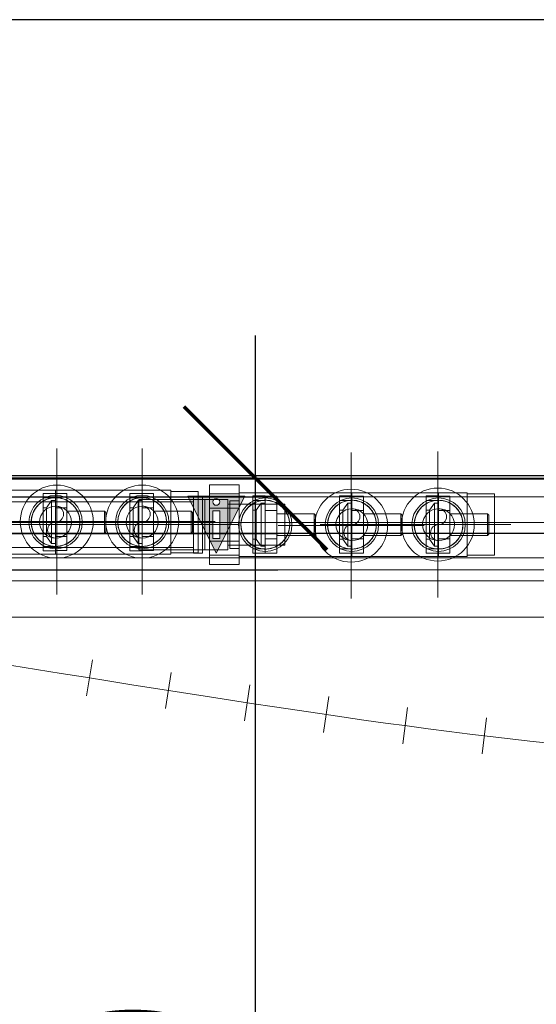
# Model space of a CAD drawing. Header units: millimetres. Extents: x -21756 to -17416, y 369 to 3070.
# Tile 23 of 31: x -19142 to -18916, y 2638 to 3070. Entities that reach past the tile are written whole.
import ezdxf

# ---------------------------------------------------------------- set-up
doc = ezdxf.new("R2010")
doc.units = ezdxf.units.MM
for name, color, linetype, lineweight in [('A-ANNO-DIMS', 211, 'Continuous', 30), ('A-ANNO-DIMS-25', 211, 'Continuous', 30), ('A-DETL-GENF', 92, 'Continuous', 18), ('A-FLOR', 192, 'Continuous', 25), ('A-WALL', 113, 'Continuous', 25), ('P-PIPE', 3, 'Continuous', 18), ('P-PIPE-CNTR', 3, 'Continuous', 18), ('P-SANR-FIXT', 6, 'Continuous', 18)]:
    doc.layers.add(name, color=color, linetype=linetype, lineweight=lineweight)
doc.styles.add('Trebuchet MS', font='trebuc.ttf', dxfattribs={"height": 62.5})
doc.dimstyles.new('Cotes_linéaires', dxfattribs={"dimscale": 304.8, "dimtxt": 64.434432, "dimasz": 0.205052, "dimexe": 0.205052, "dimexo": 0.0625, "dimgap": 0.016404, "dimtad": 1, "dimdec": 0, "dimzin": 0, "dimdsep": 46, "dimtxsty": 'Trebuchet MS', "dimblk1": 'OBLIQUE', "dimblk2": 'OBLIQUE', "dimsah": 1, "dimcen": 0.09, "dimdle": 0.205052, "dimazin": 0, "dimtfac": 1, "dimtdec": 4, "dimtix": 1, "dimtmove": 0, "dimatfit": 3, "dimfxl": 0.410105, "dimfxlon": 1, "dimtvp": 1, "dimtfill": 1, "dimtolj": 1, "dimtzin": 0, "dimarcsym": 2})

# ---------------------------------------------------------------- blocks, each defined once
blk = doc.blocks.new('HC_Manifold_MEPcontent_Valsir_Pexal BRASS_3 Way Cold Water_INT-EN - 1_2__ x 3_4__-1092819-Niveau 0')
at = {"layer": 'P-SANR-FIXT', "color": 5}
for p, q in [((-62.5, 7.25), (-62.5, 17.5)), ((-62.5, 17.5), (-49.5, 17.5)), ((-62.5, 17.5), (-62.5, 7.25)), ((-49.5, 17.5), (-62.5, 17.5)), ((-49.5, 17.5), (-49.5, 7.25)), ((-49.5, 7.25), (-49.5, 17.5)), ((-49.5, 13.45), (-62.5, 13.45)), ((-62.5, -13.45), (-62.5, 13.45)), ((-62.5, -13.45), (-62.5, 13.45)), ((50.5, 14), (-49.5, 14)), ((-49.5, -14), (-49.5, 14)), ((-49.5, -14), (-49.5, 14)), ((-49.5, 13.45), (-49.5, -13.45)), ((-49.5, 13.45), (-49.5, -13.45)), ((50.5, -14), (50.5, 14)), ((50.5, -14), (50.5, 14)), ((62.5, 13.45), (50.5, 13.45)), ((50.5, -13.45), (50.5, 13.45)), ((50.5, -13.45), (50.5, 13.45)), ((62.5, -13.45), (62.5, 13.45)), ((62.5, -13.45), (62.5, 13.45)), ((-62.5, -7.25), (-62.5, 7.25)), ((-62.5, 7.25), (-49.5, 7.25)), ((-62.5, 7.25), (-49.5, 7.25)), ((-62.5, 7.25), (-62.5, -7.25)), ((-49.5, 7.25), (-49.5, -7.25)), ((-49.5, -7.25), (-49.5, 7.25)), ((-62.5, -17.5), (-62.5, -7.25)), ((-62.5, -7.25), (-49.5, -7.25)), ((-62.5, -7.25), (-49.5, -7.25)), ((-62.5, -7.25), (-62.5, -17.5)), ((-49.5, -7.25), (-49.5, -17.5)), ((-49.5, -17.5), (-49.5, -7.25)), ((-62.5, -13.45), (-49.5, -13.45)), ((-49.5, -14), (50.5, -14)), ((50.5, -13.45), (62.5, -13.45)), ((-62.5, -17.5), (-49.5, -17.5)), ((-49.5, -17.5), (-62.5, -17.5))]:
    blk.add_line(p, q, dxfattribs=at)
for centre, radius, start, end in [((-38, 0), 11.7, 360, 180), ((-38, 0), 11.7, 360, 180), ((-38, 0), 10.7, 360, 180), ((-38, 0), 10.7, 360, 180), ((-38, 0), 10.7, 360, 180), ((0, 0), 11.7, 360, 180), ((0, 0), 11.7, 360, 180), ((0, 0), 10.7, 360, 180), ((0, 0), 10.7, 360, 180), ((0, 0), 10.7, 360, 180), ((38, 0), 11.7, 360, 180), ((38, 0), 11.7, 360, 180), ((38, 0), 10.7, 360, 180), ((38, 0), 10.7, 360, 180), ((38, 0), 10.7, 360, 180), ((-38, 0), 11.7, 180, 360), ((-38, 0), 11.7, 180, 360), ((-38, 0), 10.7, 180, 360), ((-38, 0), 10.7, 180, 360), ((-38, 0), 10.7, 180, 360), ((0, 0), 11.7, 180, 360), ((0, 0), 11.7, 180, 360), ((0, 0), 10.7, 180, 360), ((0, 0), 10.7, 180, 360), ((0, 0), 10.7, 180, 360), ((38, 0), 11.7, 180, 360), ((38, 0), 11.7, 180, 360), ((38, 0), 10.7, 180, 360), ((38, 0), 10.7, 180, 360), ((38, 0), 10.7, 180, 360)]:
    blk.add_arc(centre, radius, start, end, dxfattribs=at)
for points, knots in [([(-48.7, 0), (-48.7, 0.66), (-48.61, 1.65), (-48.31, 2.9), (-48.01, 3.81), (-47.64, 4.67), (-47.2, 5.49), (-46.78, 6.12), (-46.46, 6.55), (-46.27, 6.79), (-46.13, 6.96), (-45.98, 7.13), (-45.78, 7.35), (-45.41, 7.73), (-44.87, 8.22), (-44.28, 8.67), (-43.85, 8.96), (-43.6, 9.12), (-43.4, 9.24), (-43.2, 9.35), (-42.94, 9.5), (-42.46, 9.74), (-41.75, 10.04), (-41.01, 10.28), (-40.4, 10.43), (-39.94, 10.53), (-39.47, 10.6), (-38.82, 10.68), (-38, 10.72), (-37.17, 10.68), (-36.53, 10.6), (-36.06, 10.53), (-35.59, 10.43), (-34.98, 10.27), (-34.25, 10.03), (-33.54, 9.73), (-33.06, 9.5), (-32.8, 9.35), (-32.6, 9.24), (-32.4, 9.12), (-32.15, 8.96), (-31.72, 8.67), (-31.13, 8.22), (-30.58, 7.72), (-30.22, 7.35), (-30.02, 7.13), (-29.87, 6.96), (-29.72, 6.78), (-29.53, 6.55), (-29.22, 6.12), (-28.8, 5.48), (-28.36, 4.67), (-27.98, 3.81), (-27.69, 2.9), (-27.39, 1.65), (-27.3, 0.66), (-27.3, 0)], [0, 0, 0, 0, 0.055556, 0.083333, 0.111111, 0.138889, 0.166667, 0.194444, 0.208333, 0.215278, 0.222222, 0.229167, 0.236111, 0.25, 0.277778, 0.305556, 0.319444, 0.326389, 0.333333, 0.340278, 0.347222, 0.361111, 0.388889, 0.416667, 0.430556, 0.444444, 0.458333, 0.472222, 0.5, 0.527778, 0.541667, 0.555556, 0.569444, 0.583333, 0.611111, 0.638889, 0.652778, 0.659722, 0.666667, 0.673611, 0.680556, 0.694444, 0.722222, 0.75, 0.763889, 0.770833, 0.777778, 0.784722, 0.791667, 0.805556, 0.833333, 0.861111, 0.888889, 0.916667, 0.944444, 1, 1, 1, 1]), ([(-10.7, 0), (-10.7, 0.66), (-10.61, 1.65), (-10.31, 2.9), (-10.01, 3.81), (-9.64, 4.67), (-9.2, 5.49), (-8.78, 6.12), (-8.46, 6.55), (-8.27, 6.79), (-8.13, 6.96), (-7.98, 7.13), (-7.78, 7.35), (-7.41, 7.73), (-6.87, 8.22), (-6.28, 8.67), (-5.85, 8.96), (-5.6, 9.12), (-5.4, 9.24), (-5.2, 9.35), (-4.94, 9.5), (-4.46, 9.74), (-3.75, 10.04), (-3.01, 10.28), (-2.4, 10.43), (-1.94, 10.53), (-1.47, 10.6), (-0.82, 10.68), (0, 10.72), (0.83, 10.68), (1.47, 10.6), (1.94, 10.53), (2.41, 10.43), (3.02, 10.27), (3.75, 10.03), (4.46, 9.73), (4.94, 9.5), (5.2, 9.35), (5.4, 9.24), (5.6, 9.12), (5.85, 8.96), (6.28, 8.67), (6.87, 8.22), (7.42, 7.72), (7.78, 7.35), (7.98, 7.13), (8.13, 6.96), (8.28, 6.78), (8.47, 6.55), (8.78, 6.12), (9.2, 5.48), (9.64, 4.67), (10.02, 3.81), (10.31, 2.9), (10.61, 1.65), (10.7, 0.66), (10.7, 0)], [0, 0, 0, 0, 0.055556, 0.083333, 0.111111, 0.138889, 0.166667, 0.194444, 0.208333, 0.215278, 0.222222, 0.229167, 0.236111, 0.25, 0.277778, 0.305556, 0.319444, 0.326389, 0.333333, 0.340278, 0.347222, 0.361111, 0.388889, 0.416667, 0.430556, 0.444444, 0.458333, 0.472222, 0.5, 0.527778, 0.541667, 0.555556, 0.569444, 0.583333, 0.611111, 0.638889, 0.652778, 0.659722, 0.666667, 0.673611, 0.680556, 0.694444, 0.722222, 0.75, 0.763889, 0.770833, 0.777778, 0.784722, 0.791667, 0.805556, 0.833333, 0.861111, 0.888889, 0.916667, 0.944444, 1, 1, 1, 1]), ([(48.7, 0), (48.68, 0.68), (48.58, 1.66), (48.3, 2.91), (47.92, 4.1), (47.23, 5.52), (46.16, 6.99), (45.11, 8.05), (44.28, 8.69), (43.78, 9.01), (43.4, 9.24), (43.01, 9.45), (42.46, 9.73), (41.75, 10.04), (40.86, 10.34), (40.1, 10.5), (39.48, 10.59), (38.83, 10.65), (38, 10.68), (37.17, 10.65), (36.53, 10.59), (35.9, 10.51), (35.15, 10.34), (34.25, 10.04), (33.54, 9.73), (32.99, 9.45), (32.6, 9.24), (32.22, 9.01), (31.72, 8.69), (30.89, 8.05), (29.84, 7), (28.77, 5.52), (28.08, 4.1), (27.7, 2.91), (27.42, 1.66), (27.32, 0.68), (27.3, 0)], [0, 0, 0, 0, 0.055556, 0.083333, 0.111111, 0.166667, 0.222222, 0.277778, 0.305556, 0.319444, 0.333333, 0.347222, 0.361111, 0.388889, 0.416667, 0.444444, 0.458333, 0.472222, 0.5, 0.527778, 0.541667, 0.555556, 0.583333, 0.611111, 0.638889, 0.652778, 0.666667, 0.680556, 0.694444, 0.722222, 0.777778, 0.833333, 0.888889, 0.916667, 0.944444, 1, 1, 1, 1]), ([(-27.3, 0), (-27.3, -0.66), (-27.39, -1.65), (-27.69, -2.9), (-27.98, -3.81), (-28.36, -4.67), (-28.8, -5.48), (-29.22, -6.12), (-29.53, -6.55), (-29.72, -6.78), (-29.87, -6.96), (-30.02, -7.13), (-30.22, -7.35), (-30.58, -7.72), (-31.13, -8.22), (-31.72, -8.67), (-32.15, -8.96), (-32.4, -9.12), (-32.6, -9.24), (-32.8, -9.35), (-33.06, -9.5), (-33.54, -9.73), (-34.25, -10.03), (-34.98, -10.27), (-35.59, -10.43), (-36.06, -10.53), (-36.53, -10.6), (-37.17, -10.68), (-38, -10.72), (-38.82, -10.68), (-39.47, -10.6), (-39.94, -10.53), (-40.4, -10.43), (-41.01, -10.28), (-41.75, -10.04), (-42.46, -9.74), (-42.94, -9.5), (-43.2, -9.35), (-43.4, -9.24), (-43.6, -9.12), (-43.85, -8.96), (-44.28, -8.67), (-44.87, -8.22), (-45.41, -7.73), (-45.78, -7.35), (-45.98, -7.13), (-46.13, -6.96), (-46.27, -6.79), (-46.46, -6.55), (-46.78, -6.12), (-47.2, -5.49), (-47.64, -4.67), (-48.01, -3.81), (-48.31, -2.9), (-48.61, -1.65), (-48.7, -0.66), (-48.7, 0)], [0, 0, 0, 0, 0.055556, 0.083333, 0.111111, 0.138889, 0.166667, 0.194444, 0.208333, 0.215278, 0.222222, 0.229167, 0.236111, 0.25, 0.277778, 0.305556, 0.319444, 0.326389, 0.333333, 0.340278, 0.347222, 0.361111, 0.388889, 0.416667, 0.430556, 0.444444, 0.458333, 0.472222, 0.5, 0.527778, 0.541667, 0.555556, 0.569444, 0.583333, 0.611111, 0.638889, 0.652778, 0.659722, 0.666667, 0.673611, 0.680556, 0.694444, 0.722222, 0.75, 0.763889, 0.770833, 0.777778, 0.784722, 0.791667, 0.805556, 0.833333, 0.861111, 0.888889, 0.916667, 0.944444, 1, 1, 1, 1]), ([(10.7, 0), (10.7, -0.66), (10.61, -1.65), (10.31, -2.9), (10.02, -3.81), (9.64, -4.67), (9.2, -5.48), (8.78, -6.12), (8.47, -6.55), (8.28, -6.78), (8.13, -6.96), (7.98, -7.13), (7.78, -7.35), (7.42, -7.72), (6.87, -8.22), (6.28, -8.67), (5.85, -8.96), (5.6, -9.12), (5.4, -9.24), (5.2, -9.35), (4.94, -9.5), (4.46, -9.73), (3.75, -10.03), (3.02, -10.27), (2.41, -10.43), (1.94, -10.53), (1.47, -10.6), (0.83, -10.68), (0, -10.72), (-0.82, -10.68), (-1.47, -10.6), (-1.94, -10.53), (-2.4, -10.43), (-3.01, -10.28), (-3.75, -10.04), (-4.46, -9.74), (-4.94, -9.5), (-5.2, -9.35), (-5.4, -9.24), (-5.6, -9.12), (-5.85, -8.96), (-6.28, -8.67), (-6.87, -8.22), (-7.41, -7.73), (-7.78, -7.35), (-7.98, -7.13), (-8.13, -6.96), (-8.27, -6.79), (-8.46, -6.55), (-8.78, -6.12), (-9.2, -5.49), (-9.64, -4.67), (-10.01, -3.81), (-10.31, -2.9), (-10.61, -1.65), (-10.7, -0.66), (-10.7, 0)], [0, 0, 0, 0, 0.055556, 0.083333, 0.111111, 0.138889, 0.166667, 0.194444, 0.208333, 0.215278, 0.222222, 0.229167, 0.236111, 0.25, 0.277778, 0.305556, 0.319444, 0.326389, 0.333333, 0.340278, 0.347222, 0.361111, 0.388889, 0.416667, 0.430556, 0.444444, 0.458333, 0.472222, 0.5, 0.527778, 0.541667, 0.555556, 0.569444, 0.583333, 0.611111, 0.638889, 0.652778, 0.659722, 0.666667, 0.673611, 0.680556, 0.694444, 0.722222, 0.75, 0.763889, 0.770833, 0.777778, 0.784722, 0.791667, 0.805556, 0.833333, 0.861111, 0.888889, 0.916667, 0.944444, 1, 1, 1, 1]), ([(27.3, 0), (27.32, -0.68), (27.42, -1.66), (27.7, -2.91), (28.08, -4.1), (28.77, -5.52), (29.84, -7), (30.89, -8.05), (31.72, -8.69), (32.22, -9.01), (32.6, -9.24), (32.99, -9.45), (33.54, -9.73), (34.25, -10.04), (35.15, -10.34), (35.9, -10.51), (36.53, -10.59), (37.17, -10.65), (38, -10.68), (38.83, -10.65), (39.48, -10.59), (40.1, -10.5), (40.86, -10.34), (41.75, -10.04), (42.46, -9.73), (43.01, -9.45), (43.4, -9.24), (43.78, -9.01), (44.28, -8.69), (45.11, -8.05), (46.16, -6.99), (47.23, -5.52), (47.92, -4.1), (48.3, -2.91), (48.58, -1.66), (48.68, -0.68), (48.7, 0)], [0, 0, 0, 0, 0.055556, 0.083333, 0.111111, 0.166667, 0.222222, 0.277778, 0.305556, 0.319444, 0.333333, 0.347222, 0.361111, 0.388889, 0.416667, 0.444444, 0.458333, 0.472222, 0.5, 0.527778, 0.541667, 0.555556, 0.583333, 0.611111, 0.638889, 0.652778, 0.666667, 0.680556, 0.694444, 0.722222, 0.777778, 0.833333, 0.888889, 0.916667, 0.944444, 1, 1, 1, 1])]:
    blk.add_open_spline(points, degree=3, knots=knots, dxfattribs=at)
blk = doc.blocks.new('SA_Connection Piece_MEPcontent_Valsir_Pexal BRASS_Kit with Nut_Shared - 14 mm x 2 mm-1_2__-1092681-Niveau 0')
at = {"layer": 'P-PIPE'}
for p, q in [((0, 12.57), (-5.5, 12.57)), ((-5.5, 12.57), (-5.5, -12.57)), ((-5.5, 12.57), (-5.5, -12.57)), ((0, 10.65), (-5.5, 10.65)), ((-5.5, -10.65), (-5.5, 10.65)), ((-5.5, -10.65), (-5.5, 10.65)), ((-1.77, 9.41), (-3.96, 6.3)), ((0, 9.41), (-1.77, 9.41)), ((-1.77, -9.41), (-1.77, 9.41)), ((-1.77, -9.41), (-1.77, 9.41)), ((0, 6.27), (0, 12.53)), ((0, 12.53), (5, 12.53)), ((0, 12.53), (0, 6.27)), ((0, 10.65), (0, -10.65)), ((0, 10.65), (0, -10.65)), ((0, -9.41), (0, 9.41)), ((0, -9.41), (0, 9.41)), ((5, 12.53), (5, 6.27)), ((5, 6.27), (5, 12.53)), ((-3.96, 6.3), (-5.5, 6.3)), ((-5.5, 6.3), (-5.5, -6.3)), ((-5.5, 6.3), (-5.5, -6.3)), ((-3.96, -6.3), (-3.96, 6.3)), ((-3.96, -6.3), (-3.96, 6.3)), ((0, 6.27), (5, 6.27)), ((0, 6.27), (0, -6.27)), ((5, 6.27), (0, 6.27)), ((0, -6.27), (0, 6.27)), ((5, -6.27), (5, 6.27)), ((5, 6.27), (5, -6.27)), ((21.43, 4.8), (5, 4.8)), ((5, 4.8), (5, -4.8)), ((5, 4.8), (5, -4.8)), ((22, 4.23), (21.43, 4.8)), ((21.43, 4.8), (21.43, -4.8)), ((21.43, 4.8), (21.43, -4.8)), ((22, -4.23), (22, 4.23)), ((22, -4.23), (22, 4.23)), ((21.43, -4.8), (22, -4.23)), ((-5.5, -6.3), (-3.96, -6.3)), ((-3.96, -6.3), (-1.77, -9.41)), ((0, -6.27), (5, -6.27)), ((0, -6.27), (0, -12.53)), ((0, -12.53), (0, -6.27)), ((0, -6.27), (5, -6.27)), ((5, -4.8), (21.43, -4.8)), ((5, -12.53), (5, -6.27)), ((5, -6.27), (5, -12.53)), ((-5.5, -10.65), (0, -10.65)), ((-5.5, -12.57), (0, -12.57)), ((-1.77, -9.41), (0, -9.41)), ((0, -12.53), (5, -12.53))]:
    blk.add_line(p, q, dxfattribs=at)
at = {"layer": 'P-PIPE', "flags": 128}
for points in [[(0, 6.27), (0, 8.89), (0, 10.89), (0, 12.14), (0, 12.57)], [(0, 12.57), (0, 12.14), (0, 10.89), (0, 8.89), (0, 6.27)], [(0, 6.27), (0, 3.88), (0, 1.31), (0, -1.32), (0, -3.89), (0, -6.27)], [(0, -6.27), (0, -3.89), (0, -1.32), (0, 1.31), (0, 3.88), (0, 6.27)], [(0, -6.27), (0, -8.41), (0, -10.17), (0, -11.48), (0, -12.3), (0, -12.57)], [(0, -12.57), (0, -12.3), (0, -11.48), (0, -10.17), (0, -8.41), (0, -6.27)]]:
    blk.add_lwpolyline(points, dxfattribs=at)
blk = doc.blocks.new('HC_Manifold_MEPcontent_Valsir_Pexal BRASS_3 Way Hot Water_INT-EN - 1_2__ x 3_4__-1095158-Niveau 0')
at = {"layer": 'P-SANR-FIXT', "color": 1}
for p, q in [((-62.5, 7.25), (-62.5, 17.5)), ((-62.5, 17.5), (-49.5, 17.5)), ((-62.5, 17.5), (-62.5, 7.25)), ((-49.5, 17.5), (-62.5, 17.5)), ((-49.5, 17.5), (-49.5, 7.25)), ((-49.5, 7.25), (-49.5, 17.5)), ((-49.5, 13.45), (-62.5, 13.45)), ((-62.5, -13.45), (-62.5, 13.45)), ((-62.5, -13.45), (-62.5, 13.45)), ((50.5, 14), (-49.5, 14)), ((-49.5, -14), (-49.5, 14)), ((-49.5, -14), (-49.5, 14)), ((-49.5, 13.45), (-49.5, -13.45)), ((-49.5, 13.45), (-49.5, -13.45)), ((50.5, -14), (50.5, 14)), ((50.5, -14), (50.5, 14)), ((62.5, 13.45), (50.5, 13.45)), ((50.5, -13.45), (50.5, 13.45)), ((50.5, -13.45), (50.5, 13.45)), ((62.5, -13.45), (62.5, 13.45)), ((62.5, -13.45), (62.5, 13.45)), ((-62.5, -7.25), (-62.5, 7.25)), ((-62.5, 7.25), (-49.5, 7.25)), ((-62.5, 7.25), (-49.5, 7.25)), ((-62.5, 7.25), (-62.5, -7.25)), ((-49.5, 7.25), (-49.5, -7.25)), ((-49.5, -7.25), (-49.5, 7.25)), ((-62.5, -17.5), (-62.5, -7.25)), ((-62.5, -7.25), (-49.5, -7.25)), ((-62.5, -7.25), (-49.5, -7.25)), ((-62.5, -7.25), (-62.5, -17.5)), ((-49.5, -7.25), (-49.5, -17.5)), ((-49.5, -17.5), (-49.5, -7.25)), ((-62.5, -13.45), (-49.5, -13.45)), ((-49.5, -14), (50.5, -14)), ((50.5, -13.45), (62.5, -13.45)), ((-62.5, -17.5), (-49.5, -17.5)), ((-49.5, -17.5), (-62.5, -17.5))]:
    blk.add_line(p, q, dxfattribs=at)
for centre, radius, start, end in [((-38, 0), 11.7, 360, 180), ((-38, 0), 11.7, 360, 180), ((-38, 0), 10.7, 360, 180), ((-38, 0), 10.7, 360, 180), ((-38, 0), 10.7, 360, 180), ((0, 0), 11.7, 360, 180), ((0, 0), 11.7, 360, 180), ((0, 0), 10.7, 360, 180), ((0, 0), 10.7, 360, 180), ((0, 0), 10.7, 360, 180), ((38, 0), 11.7, 360, 180), ((38, 0), 11.7, 360, 180), ((38, 0), 10.7, 360, 180), ((38, 0), 10.7, 360, 180), ((38, 0), 10.7, 360, 180), ((-38, 0), 11.7, 180, 360), ((-38, 0), 11.7, 180, 360), ((-38, 0), 10.7, 180, 360), ((-38, 0), 10.7, 180, 360), ((-38, 0), 10.7, 180, 360), ((0, 0), 11.7, 180, 360), ((0, 0), 11.7, 180, 360), ((0, 0), 10.7, 180, 360), ((0, 0), 10.7, 180, 360), ((0, 0), 10.7, 180, 360), ((38, 0), 11.7, 180, 360), ((38, 0), 11.7, 180, 360), ((38, 0), 10.7, 180, 360), ((38, 0), 10.7, 180, 360), ((38, 0), 10.7, 180, 360)]:
    blk.add_arc(centre, radius, start, end, dxfattribs=at)
for points, knots in [([(-48.7, 0), (-48.7, 0.66), (-48.61, 1.65), (-48.31, 2.9), (-48.01, 3.81), (-47.64, 4.67), (-47.2, 5.49), (-46.78, 6.12), (-46.46, 6.55), (-46.27, 6.79), (-46.13, 6.96), (-45.98, 7.13), (-45.78, 7.35), (-45.41, 7.73), (-44.87, 8.22), (-44.28, 8.67), (-43.85, 8.96), (-43.6, 9.12), (-43.4, 9.24), (-43.2, 9.35), (-42.94, 9.5), (-42.46, 9.74), (-41.75, 10.04), (-41.01, 10.28), (-40.4, 10.43), (-39.94, 10.53), (-39.47, 10.6), (-38.82, 10.68), (-38, 10.72), (-37.17, 10.68), (-36.53, 10.6), (-36.06, 10.53), (-35.59, 10.43), (-34.98, 10.27), (-34.25, 10.03), (-33.54, 9.73), (-33.06, 9.5), (-32.8, 9.35), (-32.6, 9.24), (-32.4, 9.12), (-32.15, 8.96), (-31.72, 8.67), (-31.13, 8.22), (-30.58, 7.72), (-30.22, 7.35), (-30.02, 7.13), (-29.87, 6.96), (-29.72, 6.78), (-29.53, 6.55), (-29.22, 6.12), (-28.8, 5.48), (-28.36, 4.67), (-27.98, 3.81), (-27.69, 2.9), (-27.39, 1.65), (-27.3, 0.66), (-27.3, 0)], [0, 0, 0, 0, 0.055556, 0.083333, 0.111111, 0.138889, 0.166667, 0.194444, 0.208333, 0.215278, 0.222222, 0.229167, 0.236111, 0.25, 0.277778, 0.305556, 0.319444, 0.326389, 0.333333, 0.340278, 0.347222, 0.361111, 0.388889, 0.416667, 0.430556, 0.444444, 0.458333, 0.472222, 0.5, 0.527778, 0.541667, 0.555556, 0.569444, 0.583333, 0.611111, 0.638889, 0.652778, 0.659722, 0.666667, 0.673611, 0.680556, 0.694444, 0.722222, 0.75, 0.763889, 0.770833, 0.777778, 0.784722, 0.791667, 0.805556, 0.833333, 0.861111, 0.888889, 0.916667, 0.944444, 1, 1, 1, 1]), ([(-10.7, 0), (-10.7, 0.66), (-10.61, 1.65), (-10.31, 2.9), (-10.01, 3.81), (-9.64, 4.67), (-9.2, 5.49), (-8.78, 6.12), (-8.46, 6.55), (-8.27, 6.79), (-8.13, 6.96), (-7.98, 7.13), (-7.78, 7.35), (-7.41, 7.73), (-6.87, 8.22), (-6.28, 8.67), (-5.85, 8.96), (-5.6, 9.12), (-5.4, 9.24), (-5.2, 9.35), (-4.94, 9.5), (-4.46, 9.74), (-3.75, 10.04), (-3.01, 10.28), (-2.4, 10.43), (-1.94, 10.53), (-1.47, 10.6), (-0.82, 10.68), (0, 10.72), (0.83, 10.68), (1.47, 10.6), (1.94, 10.53), (2.41, 10.43), (3.02, 10.27), (3.75, 10.03), (4.46, 9.73), (4.94, 9.5), (5.2, 9.35), (5.4, 9.24), (5.6, 9.12), (5.85, 8.96), (6.28, 8.67), (6.87, 8.22), (7.42, 7.72), (7.78, 7.35), (7.98, 7.13), (8.13, 6.96), (8.28, 6.78), (8.47, 6.55), (8.78, 6.12), (9.2, 5.48), (9.64, 4.67), (10.02, 3.81), (10.31, 2.9), (10.61, 1.65), (10.7, 0.66), (10.7, 0)], [0, 0, 0, 0, 0.055556, 0.083333, 0.111111, 0.138889, 0.166667, 0.194444, 0.208333, 0.215278, 0.222222, 0.229167, 0.236111, 0.25, 0.277778, 0.305556, 0.319444, 0.326389, 0.333333, 0.340278, 0.347222, 0.361111, 0.388889, 0.416667, 0.430556, 0.444444, 0.458333, 0.472222, 0.5, 0.527778, 0.541667, 0.555556, 0.569444, 0.583333, 0.611111, 0.638889, 0.652778, 0.659722, 0.666667, 0.673611, 0.680556, 0.694444, 0.722222, 0.75, 0.763889, 0.770833, 0.777778, 0.784722, 0.791667, 0.805556, 0.833333, 0.861111, 0.888889, 0.916667, 0.944444, 1, 1, 1, 1]), ([(48.7, 0), (48.68, 0.68), (48.58, 1.66), (48.3, 2.91), (47.92, 4.1), (47.23, 5.52), (46.16, 6.99), (45.11, 8.05), (44.28, 8.69), (43.78, 9.01), (43.4, 9.24), (43.01, 9.45), (42.46, 9.73), (41.75, 10.04), (40.86, 10.34), (40.1, 10.5), (39.48, 10.59), (38.83, 10.65), (38, 10.68), (37.17, 10.65), (36.53, 10.59), (35.9, 10.51), (35.15, 10.34), (34.25, 10.04), (33.54, 9.73), (32.99, 9.45), (32.6, 9.24), (32.22, 9.01), (31.72, 8.69), (30.89, 8.05), (29.84, 7), (28.77, 5.52), (28.08, 4.1), (27.7, 2.91), (27.42, 1.66), (27.32, 0.68), (27.3, 0)], [0, 0, 0, 0, 0.055556, 0.083333, 0.111111, 0.166667, 0.222222, 0.277778, 0.305556, 0.319444, 0.333333, 0.347222, 0.361111, 0.388889, 0.416667, 0.444444, 0.458333, 0.472222, 0.5, 0.527778, 0.541667, 0.555556, 0.583333, 0.611111, 0.638889, 0.652778, 0.666667, 0.680556, 0.694444, 0.722222, 0.777778, 0.833333, 0.888889, 0.916667, 0.944444, 1, 1, 1, 1]), ([(-27.3, 0), (-27.3, -0.66), (-27.39, -1.65), (-27.69, -2.9), (-27.98, -3.81), (-28.36, -4.67), (-28.8, -5.48), (-29.22, -6.12), (-29.53, -6.55), (-29.72, -6.78), (-29.87, -6.96), (-30.02, -7.13), (-30.22, -7.35), (-30.58, -7.72), (-31.13, -8.22), (-31.72, -8.67), (-32.15, -8.96), (-32.4, -9.12), (-32.6, -9.24), (-32.8, -9.35), (-33.06, -9.5), (-33.54, -9.73), (-34.25, -10.03), (-34.98, -10.27), (-35.59, -10.43), (-36.06, -10.53), (-36.53, -10.6), (-37.17, -10.68), (-38, -10.72), (-38.82, -10.68), (-39.47, -10.6), (-39.94, -10.53), (-40.4, -10.43), (-41.01, -10.28), (-41.75, -10.04), (-42.46, -9.74), (-42.94, -9.5), (-43.2, -9.35), (-43.4, -9.24), (-43.6, -9.12), (-43.85, -8.96), (-44.28, -8.67), (-44.87, -8.22), (-45.41, -7.73), (-45.78, -7.35), (-45.98, -7.13), (-46.13, -6.96), (-46.27, -6.79), (-46.46, -6.55), (-46.78, -6.12), (-47.2, -5.49), (-47.64, -4.67), (-48.01, -3.81), (-48.31, -2.9), (-48.61, -1.65), (-48.7, -0.66), (-48.7, 0)], [0, 0, 0, 0, 0.055556, 0.083333, 0.111111, 0.138889, 0.166667, 0.194444, 0.208333, 0.215278, 0.222222, 0.229167, 0.236111, 0.25, 0.277778, 0.305556, 0.319444, 0.326389, 0.333333, 0.340278, 0.347222, 0.361111, 0.388889, 0.416667, 0.430556, 0.444444, 0.458333, 0.472222, 0.5, 0.527778, 0.541667, 0.555556, 0.569444, 0.583333, 0.611111, 0.638889, 0.652778, 0.659722, 0.666667, 0.673611, 0.680556, 0.694444, 0.722222, 0.75, 0.763889, 0.770833, 0.777778, 0.784722, 0.791667, 0.805556, 0.833333, 0.861111, 0.888889, 0.916667, 0.944444, 1, 1, 1, 1]), ([(10.7, 0), (10.7, -0.66), (10.61, -1.65), (10.31, -2.9), (10.02, -3.81), (9.64, -4.67), (9.2, -5.48), (8.78, -6.12), (8.47, -6.55), (8.28, -6.78), (8.13, -6.96), (7.98, -7.13), (7.78, -7.35), (7.42, -7.72), (6.87, -8.22), (6.28, -8.67), (5.85, -8.96), (5.6, -9.12), (5.4, -9.24), (5.2, -9.35), (4.94, -9.5), (4.46, -9.73), (3.75, -10.03), (3.02, -10.27), (2.41, -10.43), (1.94, -10.53), (1.47, -10.6), (0.83, -10.68), (0, -10.72), (-0.82, -10.68), (-1.47, -10.6), (-1.94, -10.53), (-2.4, -10.43), (-3.01, -10.28), (-3.75, -10.04), (-4.46, -9.74), (-4.94, -9.5), (-5.2, -9.35), (-5.4, -9.24), (-5.6, -9.12), (-5.85, -8.96), (-6.28, -8.67), (-6.87, -8.22), (-7.41, -7.73), (-7.78, -7.35), (-7.98, -7.13), (-8.13, -6.96), (-8.27, -6.79), (-8.46, -6.55), (-8.78, -6.12), (-9.2, -5.49), (-9.64, -4.67), (-10.01, -3.81), (-10.31, -2.9), (-10.61, -1.65), (-10.7, -0.66), (-10.7, 0)], [0, 0, 0, 0, 0.055556, 0.083333, 0.111111, 0.138889, 0.166667, 0.194444, 0.208333, 0.215278, 0.222222, 0.229167, 0.236111, 0.25, 0.277778, 0.305556, 0.319444, 0.326389, 0.333333, 0.340278, 0.347222, 0.361111, 0.388889, 0.416667, 0.430556, 0.444444, 0.458333, 0.472222, 0.5, 0.527778, 0.541667, 0.555556, 0.569444, 0.583333, 0.611111, 0.638889, 0.652778, 0.659722, 0.666667, 0.673611, 0.680556, 0.694444, 0.722222, 0.75, 0.763889, 0.770833, 0.777778, 0.784722, 0.791667, 0.805556, 0.833333, 0.861111, 0.888889, 0.916667, 0.944444, 1, 1, 1, 1]), ([(27.3, 0), (27.32, -0.68), (27.42, -1.66), (27.7, -2.91), (28.08, -4.1), (28.77, -5.52), (29.84, -7), (30.89, -8.05), (31.72, -8.69), (32.22, -9.01), (32.6, -9.24), (32.99, -9.45), (33.54, -9.73), (34.25, -10.04), (35.15, -10.34), (35.9, -10.51), (36.53, -10.59), (37.17, -10.65), (38, -10.68), (38.83, -10.65), (39.48, -10.59), (40.1, -10.5), (40.86, -10.34), (41.75, -10.04), (42.46, -9.73), (43.01, -9.45), (43.4, -9.24), (43.78, -9.01), (44.28, -8.69), (45.11, -8.05), (46.16, -6.99), (47.23, -5.52), (47.92, -4.1), (48.3, -2.91), (48.58, -1.66), (48.68, -0.68), (48.7, 0)], [0, 0, 0, 0, 0.055556, 0.083333, 0.111111, 0.166667, 0.222222, 0.277778, 0.305556, 0.319444, 0.333333, 0.347222, 0.361111, 0.388889, 0.416667, 0.444444, 0.458333, 0.472222, 0.5, 0.527778, 0.541667, 0.555556, 0.583333, 0.611111, 0.638889, 0.652778, 0.666667, 0.680556, 0.694444, 0.722222, 0.777778, 0.833333, 0.888889, 0.916667, 0.944444, 1, 1, 1, 1])]:
    blk.add_open_spline(points, degree=3, knots=knots, dxfattribs=at)
blk = doc.blocks.new('Kitchen_Cabinets_FINSA_Pro-Base-Sink-unit-1200-blanc - Opening Type - _Two hinged doors_ Height - _800 mm_-1380536-Niveau 0')
at = {"layer": 'A-DETL-GENF'}
for p, q in [((574, -0.5), (-574, -0.5)), ((574, -19.5), (-574, -19.5)), ((-574, -19.5), (574, -19.5)), ((-574, -35), (574, -35)), ((574, -35), (-574, -35)), ((-574, -45), (574, -45)), ((574, -45), (-574, -45)), ((584, -61), (-584, -61)), ((-584, -61), (584, -61))]:
    blk.add_line(p, q, dxfattribs=at)
blk = doc.blocks.new('DIMBLOCK2-Niveau 0')
at = {"layer": 'A-ANNO-DIMS-25', "transparency": 16777216}
for p, q in [((-19038.82, 2206.03), (-19038.82, 2931.03)), ((-19038.82, 2868.53), (-19163.82, 2868.53)), ((-19038.82, 2868.53), (-18976.32, 2868.53)), ((-19038.82, 2268.53), (-19163.82, 2268.53)), ((-19038.82, 2268.53), (-18976.32, 2268.53))]:
    blk.add_line(p, q, dxfattribs=at)
at = {"layer": 'A-ANNO-DIMS-25', "lineweight": 70, "transparency": 16777216}
for p, q in [((-19038.82, 2868.53), (-19070.07, 2899.78)), ((-19038.82, 2868.53), (-19007.57, 2837.28)), ((-19038.82, 2268.53), (-19070.07, 2299.78)), ((-19038.82, 2268.53), (-19007.57, 2237.28))]:
    blk.add_line(p, q, dxfattribs=at)
at = {"layer": 'A-ANNO-DIMS-25', "color": 0, "transparency": 16777216, "insert": (-19123.79, 2499.72), "char_height": 62.5, "width": 165.1269, "attachment_point": 1, "rotation": 90, "line_spacing_factor": 1.048425, "style": 'Trebuchet MS', "bg_fill": 3, "box_fill_scale": 1.25, "bg_fill_color": 256, "bg_fill_true_color": 13158600, "bg_fill_transparency": 0}
blk.add_mtext('600', dxfattribs=at)
blk = doc.blocks.new('_Oblique')
at = {"color": 0, "linetype": 'ByBlock', "lineweight": -2}
blk.add_line((-0.5, -0.5), (0.5, 0.5), dxfattribs=at)

msp = doc.modelspace()

# ---------------------------------------------------------------- hatches: boundary and pattern name
at = {"layer": 'P-PIPE'}
h = msp.add_hatch(color=1, dxfattribs=at)
h.paths.add_polyline_path([(-19056.04, 2835.6), (-19043.54, 2860.6), (-19068.54, 2860.6)])
h.paths.add_polyline_path([(-19057.54, 2842.1), (-19057.54, 2854.1), (-19054.54, 2854.1), (-19054.54, 2842.1)])
h.paths.add_polyline_path([(-19056.04, 2856.6), (-19056.79, 2856.8), (-19057.34, 2857.35), (-19057.54, 2858.1), (-19057.34, 2858.85), (-19056.79, 2859.4), (-19056.04, 2859.6), (-19055.29, 2859.4), (-19054.74, 2858.85), (-19054.54, 2858.1), (-19054.74, 2857.35), (-19055.29, 2856.8), (-19055.65, 2856.65)])

# ---------------------------------------------------------------- linework, layer by layer
at = {"layer": 'A-DETL-GENF', "color": 1}
for p, q in [((-19043.54, 2860.6), (-19068.54, 2860.6)), ((-19068.54, 2860.6), (-19056.04, 2835.6)), ((-19056.04, 2835.6), (-19043.54, 2860.6)), ((-19057.54, 2854.1), (-19054.54, 2854.1)), ((-19057.54, 2842.1), (-19057.54, 2854.1)), ((-19054.54, 2854.1), (-19054.54, 2842.1)), ((-19054.54, 2842.1), (-19057.54, 2842.1))]:
    msp.add_line(p, q, dxfattribs=at)
for start, end in [(0, 180), (180, 0)]:
    msp.add_arc((-19056.04, 2858.1), 1.5, start, end, dxfattribs=at)
at = {"layer": 'A-FLOR'}
msp.add_line((-20615.54, 2868.53), (-17616.54, 2868.53), dxfattribs=at)
at = {"layer": 'A-WALL'}
for p, q in [((-17415.54, 3069.53), (-20816.54, 3069.53)), ((-17616.54, 2869.53), (-20616.54, 2869.53)), ((-20615.54, 2868.53), (-17616.54, 2868.53))]:
    msp.add_line(p, q, dxfattribs=at)
at = {"layer": 'P-PIPE', "color": 5}
for p, q in [((-18656.75, 2860.53), (-19540.26, 2859.51)), ((-19540.22, 2827.51), (-18656.71, 2828.53))]:
    msp.add_line(p, q, dxfattribs=at)
at = {"layer": 'P-PIPE', "color": 1}
for p, q in [((-18487.54, 2860.31), (-19481.73, 2860.31)), ((-19061.04, 2859.1), (-19090.04, 2859.1)), ((-19090.04, 2859.1), (-19090.04, 2837.1)), ((-19090.04, 2859.1), (-19090.04, 2837.1)), ((-19062.04, 2860.6), (-19066.04, 2860.6)), ((-19066.04, 2860.6), (-19066.04, 2835.6)), ((-19066.04, 2860.6), (-19066.04, 2835.6)), ((-19062.04, 2835.6), (-19062.04, 2860.6)), ((-19062.04, 2835.6), (-19062.04, 2860.6)), ((-19051.04, 2859.1), (-19061.04, 2859.1)), ((-19061.04, 2859.1), (-19061.04, 2837.1)), ((-19061.04, 2859.1), (-19061.04, 2837.1)), ((-19061.04, 2837.1), (-19061.04, 2859.1)), ((-19061.04, 2837.1), (-19061.04, 2859.1)), ((-19051.04, 2837.1), (-19051.04, 2859.1)), ((-19051.04, 2837.1), (-19051.04, 2859.1)), ((-19046.04, 2858.6), (-19050.04, 2858.6)), ((-19050.04, 2858.6), (-19050.04, 2837.6)), ((-19050.04, 2858.6), (-19050.04, 2837.6)), ((-19046.04, 2837.6), (-19046.04, 2858.6)), ((-19046.04, 2837.6), (-19046.04, 2858.6)), ((-19066.04, 2858.1), (-19614.54, 2858.1)), ((-19066.04, 2838.1), (-19066.04, 2858.1)), ((-19026.04, 2857.1), (-19051.04, 2857.1)), ((-19051.04, 2857.1), (-19051.04, 2839.1)), ((-19051.04, 2857.1), (-19051.04, 2839.1)), ((-19026.04, 2839.1), (-19026.04, 2857.1)), ((-19026.04, 2839.1), (-19026.04, 2857.1)), ((-19614.54, 2838.1), (-19066.04, 2838.1)), ((-19090.04, 2837.1), (-19061.04, 2837.1)), ((-19061.04, 2837.1), (-19051.04, 2837.1)), ((-19051.04, 2839.1), (-19026.04, 2839.1)), ((-19050.04, 2837.6), (-19046.04, 2837.6)), ((-19066.04, 2835.6), (-19062.04, 2835.6)), ((-19481.73, 2828.31), (-18487.54, 2828.31))]:
    msp.add_line(p, q, dxfattribs=at)
at = {"layer": 'P-PIPE'}
for p, q in [((-19110.39, 2788.79), (-19112.92, 2772.99)), ((-19075.84, 2783.29), (-19078.33, 2767.49)), ((-19041.28, 2777.91), (-19043.71, 2762.1)), ((-19006.72, 2772.74), (-19009.03, 2756.9)), ((-18972.14, 2767.86), (-18974.28, 2752.01)), ((-18937.53, 2763.43), (-18939.44, 2747.54))]:
    msp.add_line(p, q, dxfattribs=at)
for centre, start, end in [((-19126.03, 2849.44), 0, 180), ((-19088.54, 2849.44), 0, 180), ((-18996.89, 2847.67), 0, 180), ((-18958.86, 2848.15), 0, 180), ((-19126.03, 2849.44), 180, 0), ((-19088.54, 2849.44), 180, 0), ((-18996.89, 2847.67), 180, 0), ((-18958.86, 2848.15), 180, 0)]:
    msp.add_arc(centre, 16, start, end, dxfattribs=at)
at = {"layer": 'P-PIPE', "color": 5}
for centre, radius, start, end in [((-19126.54, 2849.23), 7, 0, 180), ((-19126.54, 2852.73), 3.5, 270, 90), ((-19088.54, 2849.23), 7, 0, 180), ((-19088.54, 2852.73), 3.5, 270, 90), ((-19126.54, 2849.23), 7, 180, 0), ((-19126.54, 2845.73), 3.5, 90, 270), ((-19088.54, 2849.23), 7, 180, 0), ((-19088.54, 2845.73), 3.5, 90, 270)]:
    msp.add_arc(centre, radius, start, end, dxfattribs=at)
at = {"layer": 'P-PIPE', "color": 1}
for centre, radius, start, end in [((-18996.54, 2848.1), 7, 0, 180), ((-18996.54, 2851.6), 3.5, 270, 90), ((-18958.54, 2848.1), 7, 0, 180), ((-18958.54, 2851.6), 3.5, 270, 90), ((-18996.54, 2848.1), 7, 180, 0), ((-18996.54, 2844.6), 3.5, 90, 270), ((-18958.54, 2848.1), 7, 180, 0), ((-18958.54, 2844.6), 3.5, 90, 270)]:
    msp.add_arc(centre, radius, start, end, dxfattribs=at)
at = {"layer": 'P-PIPE-CNTR'}
for p, q in [((-19126.03, 2817.44), (-19126.03, 2881.44)), ((-19088.54, 2817.44), (-19088.54, 2881.44)), ((-18958.86, 2816.15), (-18958.86, 2880.15)), ((-18996.89, 2815.67), (-18996.89, 2879.67)), ((-19196.89, 2849.44), (-19132.89, 2849.44)), ((-19158.03, 2849.44), (-19094.03, 2849.44)), ((-19120.54, 2849.44), (-19056.54, 2849.44)), ((-19028.89, 2847.67), (-18964.89, 2847.67)), ((-18990.86, 2848.15), (-18926.86, 2848.15))]:
    msp.add_line(p, q, dxfattribs=at)
at = {"layer": 'P-PIPE-CNTR', "color": 5}
for p, q in [((-19126.54, 2835.23), (-19126.54, 2863.23)), ((-19088.54, 2835.23), (-19088.54, 2863.23)), ((-19140.54, 2849.23), (-19112.54, 2849.23)), ((-19102.54, 2849.23), (-19074.54, 2849.23)), ((-19540.24, 2843.51), (-18656.73, 2844.53)), ((-19540.24, 2843.51), (-18656.73, 2844.53))]:
    msp.add_line(p, q, dxfattribs=at)
at = {"layer": 'P-PIPE-CNTR', "color": 1}
for p, q in [((-18996.54, 2834.1), (-18996.54, 2862.1)), ((-18958.54, 2834.1), (-18958.54, 2862.1)), ((-19066.04, 2848.1), (-19614.54, 2848.1)), ((-19066.04, 2848.1), (-19614.54, 2848.1)), ((-19046.04, 2848.1), (-19066.04, 2848.1)), ((-19010.54, 2848.1), (-18982.54, 2848.1)), ((-18972.54, 2848.1), (-18944.54, 2848.1)), ((-19481.73, 2844.31), (-18487.54, 2844.31)), ((-19481.73, 2844.31), (-18487.54, 2844.31))]:
    msp.add_line(p, q, dxfattribs=at)
at = {"layer": 'P-PIPE-CNTR'}
msp.add_open_spline([(-20017.94, 2838.53), (-19839.81, 2838.53), (-19465.33, 2862.14), (-18978.38, 2749.47), (-18833.82, 2747.26)], degree=3, knots=[0, 0, 0, 0, 1.765322, 3.941801, 3.941801, 3.941801, 3.941801], dxfattribs=at)

# ---------------------------------------------------------------- block references
at = {"layer": 'A-DETL-GENF'}
msp.add_blockref('Kitchen_Cabinets_FINSA_Pro-Base-Sink-unit-1200-blanc - Opening Type - _Two hinged doors_ Height - _800 mm_-1380536-Niveau 0', (-18805.49, 2868.53), dxfattribs=at)
at = {"layer": 'P-PIPE'}
for p in [(-19126.54, 2849.23), (-19088.54, 2849.23), (-19034.54, 2848.1), (-18996.54, 2848.1), (-18958.54, 2848.1)]:
    msp.add_blockref('SA_Connection Piece_MEPcontent_Valsir_Pexal BRASS_Kit with Nut_Shared - 14 mm x 2 mm-1_2__-1092681-Niveau 0', p, dxfattribs=at)
at = {"layer": 'P-SANR-FIXT', "color": 5}
msp.add_blockref('HC_Manifold_MEPcontent_Valsir_Pexal BRASS_3 Way Cold Water_INT-EN - 1_2__ x 3_4__-1092819-Niveau 0', (-19126.54, 2849.23), dxfattribs=at)
at = {"layer": 'P-SANR-FIXT', "color": 1}
msp.add_blockref('HC_Manifold_MEPcontent_Valsir_Pexal BRASS_3 Way Hot Water_INT-EN - 1_2__ x 3_4__-1095158-Niveau 0', (-18996.54, 2848.1), dxfattribs=at)

# ---------------------------------------------------------------- next in the draw order: dimensions: what is measured, and where the dimension line sits
at = {"layer": 'A-ANNO-DIMS'}
dim = msp.add_linear_dim(base=(-19038.82, 2868.53), p1=(-19163.82, 2268.53), p2=(-19163.82, 2868.53), angle=90, dimstyle='Cotes_linéaires', override={"dimpost": '<>', "dimfxl": 600}, dxfattribs=at)
dim.commit()
dim.dimension.update_dxf_attribs({"geometry": 'DIMBLOCK2-Niveau 0', "text_midpoint": (-19075.72, 2568.53)})

doc.saveas('drawing.dxf')
